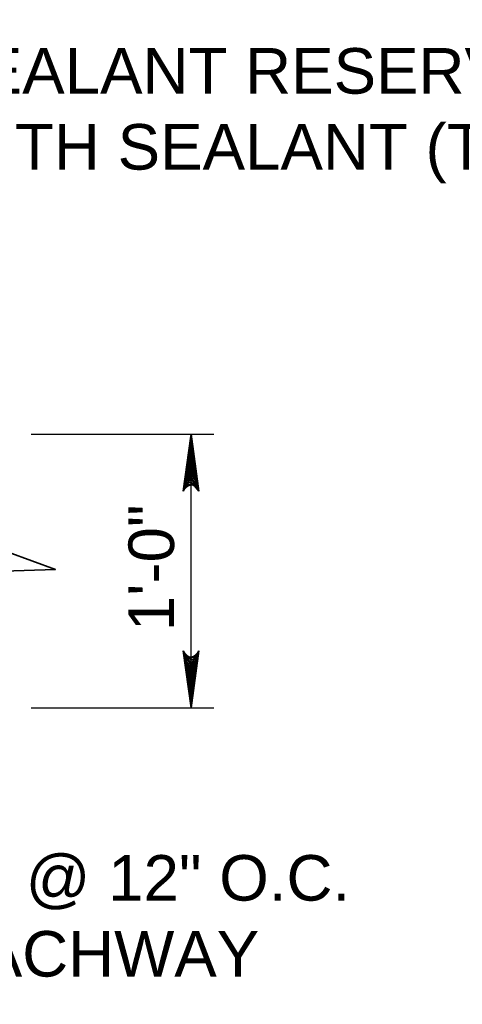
# Model space of a CAD drawing. Extents: x -217 to 423, y -193 to 255.
# Tile 11 of 39: x -112 to -92, y 35 to 78. Entities that reach past the tile are written whole.
import ezdxf

# ---------------------------------------------------------------- set-up
doc = ezdxf.new("R2010")
doc.units = 0
doc.header["$MEASUREMENT"] = 0
for name, color, linetype, lineweight in [('Level 1', 253, 'Continuous', 18), ('S-Anno-Brkl', 2, 'Continuous', 35), ('S-Anno-Dims', 33, 'Continuous', 35), ('S-Anno-Text', 53, 'Continuous', 25)]:
    doc.layers.add(name, color=color, linetype=linetype, lineweight=lineweight)
doc.styles.add('NOTES', font='romans.shx')

# ---------------------------------------------------------------- blocks, each defined once
blk = doc.blocks.new('LARROW')
at = {"color": 0, "linetype": 'ByBlock', "lineweight": -2, "flags": 128}
blk.add_lwpolyline([(-4.925, 0.713), (0, 0), (-4.921, -0.713), (-4.768, -0.594), (-4.551, -0.382), (-4.445, -0.185), (-4.417, 0), (-4.457, 0.209), (-4.571, 0.413), (-4.791, 0.614), (-4.925, 0.713), (-0.146, 0.008), (-4.764, -0.665), (-4.622, -0.559), (-4.394, -0.343), (-4.319, -0.063), (-4.37, 0.217), (-4.504, 0.409), (-4.665, 0.567), (-4.776, 0.654), (-0.406, 0.008), (-4.555, -0.587), (-4.409, -0.492), (-4.335, -0.37), (-4.252, -0.213), (-4.209, 0.008), (-4.232, 0.189), (-4.319, 0.331), (-4.496, 0.445), (-4.614, 0.583), (-0.709, 0.008), (-4.327, -0.5), (-4.165, -0.299), (-4.118, -0.055), (-4.142, 0.217), (-4.453, 0.512), (-1.047, 0.024), (-4.118, -0.406), (-4.075, -0.264), (-3.98, -0.035), (-4.039, 0.209), (-4.283, 0.425), (-1.358, 0.024), (-4.008, -0.315), (-3.921, -0.142), (-3.882, 0.043), (-4.067, 0.331), (-1.728, 0.024), (-3.846, -0.236), (-3.787, -0.106), (-3.772, 0.043), (-3.921, 0.252), (-2.169, 0.024), (-3.713, -0.15), (-3.669, 0.051), (-3.811, 0.173), (-2.531, 0.024), (-3.61, -0.091), (-3.634, 0.102), (-2.902, 0.024), (-3.567, -0.028), (-3.587, 0.031), (-3.358, 0.031)], dxfattribs=at)

msp = doc.modelspace()

# ---------------------------------------------------------------- linework, layer by layer
at = {"layer": 'Level 1', "color": 214, "linetype": 'Continuous', "lineweight": 25}
msp.add_3dface([(-216.672, -192.74), (423.328, -192.74), (423.328, 255.26), (-216.672, 255.26)], dxfattribs=at)
msp.add_3dface([(-216.672, -192.74), (423.328, -192.74), (423.328, 255.26), (-216.672, 255.26)], dxfattribs=at)
msp.add_3dface([(-216.672, -192.74), (423.328, -192.74), (423.328, 255.26), (-216.672, 255.26)], dxfattribs=at)
msp.add_3dface([(-216.672, -192.74), (423.328, -192.74), (423.328, 255.26), (-216.672, 255.26)], dxfattribs=at)
msp.add_3dface([(-216.672, -192.74), (423.328, -192.74), (423.328, 255.26), (-216.672, 255.26)], dxfattribs=at)
at = {"layer": 'S-Anno-Brkl', "flags": 128}
msp.add_lwpolyline([(-112.345, 54.74), (-110.282, 53.973), (-114.407, 53.855), (-112.345, 53.208)], dxfattribs=at)
at = {"layer": 'S-Anno-Dims', "lineweight": 25}
for p, q in [((-111.347, 59.914), (-103.333, 59.914)), ((-104.331, 47.914), (-104.331, 59.914)), ((-111.347, 47.914), (-103.333, 47.914))]:
    msp.add_line(p, q, dxfattribs=at)

# ---------------------------------------------------------------- block references
at = {"layer": 'S-Anno-Dims', "lineweight": 25, "xscale": 0.5065787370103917, "yscale": 0.4901954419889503, "zscale": 0.03175}
for p, rotation in [((-104.331, 59.914), 90), ((-104.331, 47.914), 270)]:
    msp.add_blockref('LARROW', p, dxfattribs=dict(at, rotation=rotation))

# ---------------------------------------------------------------- texts
at = {"layer": 'S-Anno-Dims', "insert": (-107.075, 51.272), "char_height": 2, "attachment_point": 1, "rotation": 90, "line_spacing_factor": 0.734563, "style": 'NOTES'}
msp.add_mtext('\\fArial|b0|i0|c0|p39;1\'-0"', dxfattribs=at)
at = {"layer": 'S-Anno-Text', "lineweight": 25, "char_height": 2, "attachment_point": 1, "style": 'NOTES'}
for s, insert in [('\\fArial|b0|i0|c0|p39;SEALANT RESERVIOR\\PWITH SEALANT (TYP.)', (-115.463, 76.867)), ('\\fArial|b0|i0|c0|p39;#4 @ 12" O.C.\\PEACHWAY', (-115.463, 41.444))]:
    msp.add_mtext(s, dxfattribs=dict(at, insert=insert))

doc.saveas('drawing.dxf')
